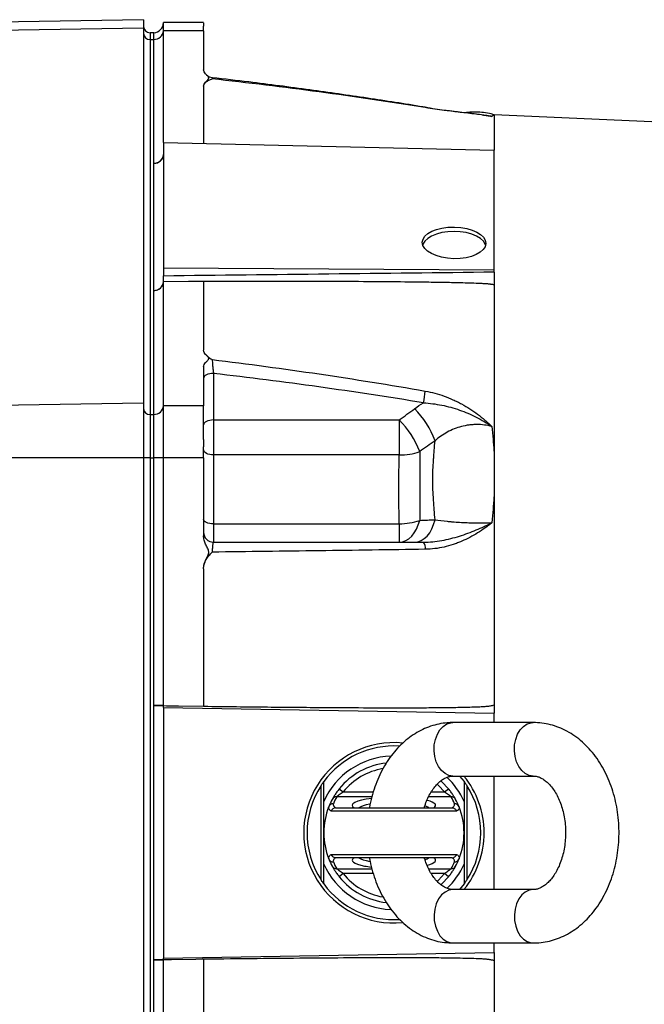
# Model space of a CAD drawing. Header units: millimetres. Extents: x 1593 to 4614, y 2491 to 3549.
# Tile 5 of 8: x 2199 to 2573, y 2951 to 3541. Entities that reach past the tile are written whole.
import ezdxf

# ---------------------------------------------------------------- set-up
doc = ezdxf.new("R2010")
doc.units = ezdxf.units.MM
doc.header["$LTSCALE"] = 2

msp = doc.modelspace()

# ---------------------------------------------------------------- linework, layer by layer
at = {"color": 7, "linetype": 'Continuous', "lineweight": 25}
for p, q in [((2273.48, 3540.82), (2177.48, 3539.14)), ((2273.48, 3540.82), (2273.48, 3535.76)), ((2309.49, 3539.04), (2285.48, 3539.04)), ((2285.48, 3534.21), (2285.48, 3539.04)), ((2273.48, 3535.76), (2177.48, 3534.3)), ((2273.48, 3535.76), (2273.48, 3311.17)), ((2279.48, 3533.04), (2277.48, 3533.04)), ((2279.69, 3533.04), (2279.48, 3533.04)), ((2279.48, 3533.04), (2279.48, 3529.02)), ((2309.48, 3534.21), (2285.48, 3534.21)), ((2285.48, 3467.33), (2285.48, 3534.21)), ((2309.48, 3534.21), (2309.48, 3510.88)), ((2277.48, 3529.02), (2277.48, 3304.43)), ((2277.48, 3529.02), (2279.48, 3529.02)), ((2279.48, 3529.02), (2279.48, 3304.43)), ((2279.69, 3529.02), (2279.48, 3529.02)), ((2279.69, 3454.8), (2279.69, 3529.02)), ((2309.48, 3500.99), (2309.48, 3466.76)), ((2478.8, 3483.45), (2479.14, 3483.39)), ((3688.23, 3429.83), (2483.48, 3483.87)), ((2483.48, 3483.87), (2483.48, 3462.61)), ((2285.48, 3467.33), (2483.48, 3462.61)), ((2285.48, 3467.33), (2285.48, 3392.24)), ((2483.48, 3390.98), (2483.48, 3462.61)), ((2279.69, 3378.66), (2279.69, 3454.8)), ((2285.48, 3392.24), (2483.48, 3390.98)), ((2285.48, 3392.24), (2285.48, 3387.32)), ((2483.48, 3389.6), (2483.48, 3390.98)), ((2285.48, 3309.62), (2285.48, 3383.85)), ((2309.48, 3384.03), (2309.48, 3342.85)), ((2483.48, 3382.31), (2483.48, 3129.99)), ((2279.69, 3304.44), (2279.69, 3378.66)), ((2309.48, 3332.96), (2309.48, 3309.62)), ((2315.48, 3328.96), (2315.48, 3301.1)), ((2273.48, 3311.17), (2177.48, 3309.72)), ((2273.48, 3311.17), (2273.48, 3278.45)), ((2309.48, 3309.62), (2285.48, 3309.62)), ((2285.48, 3278.45), (2285.48, 3309.62)), ((2277.48, 3304.43), (2277.48, 3278.45)), ((2277.48, 3304.43), (2279.48, 3304.43)), ((2279.69, 3304.44), (2279.48, 3304.43)), ((2279.48, 3304.43), (2279.48, 3278.45)), ((2279.69, 3278.45), (2279.69, 3304.44)), ((2315.48, 3301.1), (2426.69, 3301.1)), ((2315.48, 3301.1), (2315.48, 3280.12)), ((2426.69, 3301.1), (2426.69, 3280.12)), ((2315.48, 3280.12), (2315.48, 3238.91)), ((2426.69, 3280.12), (2315.48, 3280.12)), ((2273.48, 3278.45), (2177.48, 3278.45)), ((2273.48, 3278.45), (2273.48, 2829.27)), ((2277.48, 3278.45), (2273.48, 3278.45)), ((2277.48, 3278.45), (2277.48, 2829.27)), ((2277.48, 3278.45), (2279.48, 3278.45)), ((2279.48, 3278.45), (2279.48, 2829.27)), ((2279.69, 3278.45), (2279.48, 3278.45)), ((2279.69, 3130), (2279.69, 3278.45)), ((2285.48, 3278.45), (2279.69, 3278.45)), ((2309.48, 3278.45), (2285.48, 3278.45)), ((2285.48, 3130), (2285.48, 3278.45)), ((2309.48, 3278.45), (2309.48, 3231.78)), ((2315.48, 3238.91), (2315.48, 3227.89)), ((2315.48, 3238.91), (2426.69, 3238.91)), ((2426.69, 3238.91), (2426.69, 3227.89)), ((2309.48, 3212.01), (2309.48, 3129.63)), ((2285.48, 3129.99), (2279.69, 3129.99)), ((2279.69, 2977.72), (2279.69, 3129.99)), ((2285.48, 3128.94), (2483.48, 3125.49)), ((2285.48, 3128.94), (2285.48, 2978.77)), ((2483.48, 3119.86), (2483.48, 3125.49)), ((2506.92, 3119.86), (2458.83, 3119.86)), ((2458.83, 3087.86), (2506.92, 3087.86)), ((2462.82, 3087.86), (2465.48, 3084.52)), ((2483.48, 3019.86), (2483.48, 3087.86)), ((2379.82, 3025.61), (2379.82, 3082.11)), ((2390.78, 3080.21), (2393.11, 3078.33)), ((2453.84, 3078.33), (2456.18, 3080.21)), ((2467.14, 3082.11), (2467.14, 3025.61)), ((2381.48, 3053.86), (2381.48, 3072.62)), ((2465.48, 3072.62), (2465.48, 3053.86)), ((2461.02, 3066.78), (2385.93, 3066.78)), ((2388.72, 3068.86), (2458.23, 3068.86)), ((2381.48, 3035.1), (2381.48, 3053.86)), ((2465.48, 3053.86), (2465.48, 3035.1)), ((2385.93, 3040.94), (2461.02, 3040.94)), ((2458.23, 3038.86), (2388.72, 3038.86)), ((2393.11, 3029.39), (2390.78, 3027.5)), ((2456.18, 3027.5), (2453.84, 3029.39)), ((2506.92, 3019.86), (2458.83, 3019.86)), ((2465.48, 3023.2), (2462.82, 3019.86)), ((2458.83, 2987.86), (2506.92, 2987.86)), ((2483.48, 2982.23), (2483.48, 2987.86)), ((2285.48, 2978.77), (2483.48, 2982.23)), ((2309.48, 2978.09), (2309.48, 2895.71)), ((2285.48, 2977.72), (2279.69, 2977.72)), ((2279.69, 2829.27), (2279.69, 2977.72)), ((2285.48, 2829.27), (2285.48, 2977.72)), ((2483.48, 2977.72), (2483.48, 2725.4))]:
    msp.add_line(p, q, dxfattribs=at)
at = {"color": 8, "linetype": 'Continuous', "lineweight": 25}
for p, q in [((2277.48, 3533.04), (2277.48, 3529.02)), ((2279.69, 3529.02), (2279.69, 3533.04)), ((2393.11, 3078.33), (2411.13, 3078.33)), ((2445.84, 3078.33), (2453.84, 3078.33)), ((2410.23, 3075.39), (2389.19, 3075.39)), ((2457.76, 3075.39), (2444.22, 3075.39)), ((2389.19, 3032.33), (2410.28, 3032.33)), ((2444.19, 3032.33), (2457.76, 3032.33)), ((2411.11, 3029.39), (2393.11, 3029.39)), ((2453.84, 3029.39), (2445.82, 3029.39))]:
    msp.add_line(p, q, dxfattribs=at)
at = {"color": 8, "linetype": 'Continuous', "lineweight": 25, "flags": 128}
for points in [[(2442.15, 3488.31), (2442.19, 3488.29), (2442.25, 3488.14)], [(2458.83, 3087.86), (2456.4, 3088.23), (2454.08, 3089.34), (2451.99, 3091.12), (2450.21, 3093.5), (2448.84, 3096.36), (2447.93, 3099.58), (2447.54, 3102.99), (2447.67, 3106.45), (2448.32, 3109.78), (2449.47, 3112.84), (2451.05, 3115.47), (2453, 3117.57), (2455.22, 3119.02), (2457.61, 3119.76), (2458.83, 3119.86)], [(2506.92, 3087.86), (2504.48, 3088.23), (2502.16, 3089.34), (2500.07, 3091.12), (2498.29, 3093.5), (2496.92, 3096.36), (2496.01, 3099.58), (2495.62, 3102.99), (2495.75, 3106.45), (2496.41, 3109.78), (2497.55, 3112.84), (2499.13, 3115.47), (2501.08, 3117.57), (2503.3, 3119.02), (2505.69, 3119.76), (2506.92, 3119.86)], [(2453.84, 3078.33), (2450.21, 3082.26), (2449.4, 3083)], [(2449.41, 3024.73), (2450.21, 3025.46), (2453.84, 3029.39)], [(2458.83, 3019.86), (2456.4, 3019.48), (2454.08, 3018.38), (2451.99, 3016.6), (2450.21, 3014.22), (2448.84, 3011.35), (2447.93, 3008.14), (2447.54, 3004.72), (2447.67, 3001.27), (2448.32, 2997.94), (2449.47, 2994.88), (2451.05, 2992.24), (2453, 2990.15), (2455.22, 2988.7), (2457.61, 2987.95), (2458.83, 2987.86)], [(2506.92, 3019.86), (2504.48, 3019.48), (2502.16, 3018.38), (2500.07, 3016.6), (2498.29, 3014.22), (2496.92, 3011.35), (2496.01, 3008.14), (2495.62, 3004.72), (2495.75, 3001.27), (2496.41, 2997.94), (2497.55, 2994.88), (2499.13, 2992.24), (2501.08, 2990.15), (2503.3, 2988.7), (2505.69, 2987.95), (2506.92, 2987.86)]]:
    msp.add_lwpolyline(points, dxfattribs=at)
at = {"color": 7, "linetype": 'Continuous', "lineweight": 25, "flags": 128}
for points in [[(2478.33, 3405.69), (2478.11, 3406.37), (2477.03, 3408.15), (2475.27, 3409.8), (2472.91, 3411.24), (2470.03, 3412.42), (2466.75, 3413.29), (2463.18, 3413.84), (2459.48, 3414.02), (2455.77, 3413.84), (2452.21, 3413.29), (2448.92, 3412.42), (2446.04, 3411.24), (2443.68, 3409.8), (2441.92, 3408.15), (2440.84, 3406.37), (2440.7, 3405.98)], [(2309.48, 3384.03), (2307.66, 3384.02), (2300.42, 3383.96), (2285.48, 3383.85)], [(2315.48, 3328.96), (2314.31, 3328.9), (2313.18, 3328.73), (2312.14, 3328.45), (2311.23, 3328.08), (2310.49, 3327.63), (2309.93, 3327.11), (2309.59, 3326.54), (2309.48, 3325.96)], [(2315.48, 3301.1), (2314.31, 3301.05), (2313.18, 3300.87), (2312.14, 3300.6), (2311.23, 3300.22), (2310.49, 3299.77), (2309.93, 3299.25), (2309.59, 3298.69), (2309.48, 3298.1)], [(2315.48, 3280.12), (2314.31, 3280.18), (2313.18, 3280.37), (2312.14, 3280.67), (2311.23, 3281.08), (2310.49, 3281.58), (2309.93, 3282.15), (2309.59, 3282.77), (2309.48, 3283.41)], [(2315.48, 3238.91), (2314.31, 3238.96), (2313.18, 3239.12), (2312.14, 3239.36), (2311.23, 3239.7), (2310.49, 3240.11), (2309.93, 3240.57), (2309.59, 3241.08), (2309.48, 3241.61)], [(2426.69, 3227.89), (2428.66, 3228.12), (2430.59, 3228.81), (2432.42, 3229.94), (2434.13, 3231.48), (2435.66, 3233.4), (2436.98, 3235.66), (2438.07, 3238.2), (2438.89, 3240.96)], [(2435.85, 3227.89), (2437.84, 3228.13), (2439.79, 3228.84), (2441.64, 3230.01), (2443.35, 3231.6), (2444.88, 3233.58), (2446.2, 3235.9), (2447.27, 3238.5), (2448.07, 3241.33)], [(2285.48, 3130), (2287.29, 3129.97), (2294.55, 3129.86), (2309.48, 3129.63)], [(2451.6, 3085.06), (2452.26, 3084.44), (2456.18, 3080.21)], [(2385.93, 3066.78), (2385.48, 3067.11), (2385.1, 3067.44), (2384.8, 3067.77), (2384.57, 3068.1), (2384.43, 3068.44), (2384.37, 3068.77), (2384.38, 3069.11), (2384.48, 3069.44)], [(2387.26, 3071.28), (2387.17, 3070.97), (2387.16, 3070.66), (2387.21, 3070.36), (2387.34, 3070.05), (2387.53, 3069.75), (2387.8, 3069.45), (2388.13, 3069.15), (2388.54, 3068.85)], [(2458.41, 3068.85), (2458.82, 3069.15), (2459.15, 3069.45), (2459.42, 3069.75), (2459.61, 3070.05), (2459.74, 3070.36), (2459.79, 3070.66), (2459.78, 3070.97), (2459.69, 3071.28)], [(2462.48, 3069.44), (2462.57, 3069.11), (2462.59, 3068.77), (2462.52, 3068.44), (2462.38, 3068.1), (2462.16, 3067.77), (2461.86, 3067.44), (2461.48, 3067.11), (2461.02, 3066.78)], [(2384.48, 3038.27), (2384.38, 3038.61), (2384.37, 3038.95), (2384.43, 3039.28), (2384.57, 3039.62), (2384.8, 3039.95), (2385.1, 3040.28), (2385.48, 3040.61), (2385.93, 3040.94)], [(2388.54, 3038.86), (2388.13, 3038.57), (2387.8, 3038.27), (2387.53, 3037.97), (2387.34, 3037.66), (2387.21, 3037.36), (2387.16, 3037.05), (2387.17, 3036.75), (2387.26, 3036.44)], [(2459.69, 3036.44), (2459.78, 3036.75), (2459.79, 3037.05), (2459.74, 3037.36), (2459.61, 3037.66), (2459.42, 3037.97), (2459.15, 3038.27), (2458.82, 3038.57), (2458.41, 3038.86)], [(2461.02, 3040.94), (2461.48, 3040.61), (2461.86, 3040.28), (2462.16, 3039.95), (2462.38, 3039.62), (2462.52, 3039.28), (2462.59, 3038.95), (2462.57, 3038.61), (2462.48, 3038.27)], [(2456.18, 3027.5), (2452.26, 3023.28), (2451.62, 3022.68)], [(2309.48, 2978.09), (2308.56, 2978.07), (2304.89, 2978.02), (2290.22, 2977.79), (2285.48, 2977.72)]]:
    msp.add_lwpolyline(points, dxfattribs=at)
at = {"color": 7, "linetype": 'Continuous', "lineweight": 25}
for centre, radius, start, end in [((2279.48, 3539.04), 6, 272, 359.96508), ((2277.48, 3537.04), 4, 180, 270), ((2277.23, 3532.77), 3.76, 184.40195, 273.81126), ((2279.88, 3534.63), 5.61, 267.99481, 355.74168), ((2315.48, 3512.08), 6, 224.51811, 263.42081), ((2315.48, 3512.08), 6, 224.65827, 263.42081), ((2279.88, 3460.4), 5.61, 267.99135, 355.77988), ((2279.88, 3384.27), 5.61, 267.99135, 355.77988), ((2315.48, 3344.04), 6, 224.60587, 229.80914), ((2387.45, 3323.24), 55.01, 347.52671, 354.93092), ((2279.88, 3310.04), 5.61, 267.99481, 355.74168), ((2277.23, 3308.18), 3.76, 184.40195, 273.81126), ((2398.54, 3270.62), 52.72, 20.01793, 44.94807), ((2389.41, 3263.62), 52.87, 20.61767, 45.16036), ((2427.51, 3311.71), 31.6, 268.52267, 291.12586), ((2426.53, 3277.29), 38.38, 270.24559, 288.7996), ((2315.48, 3233.89), 6, 180, 270), ((2436.37, 3224.4), 5.93, 352.43585, 36.03603), ((2423.48, 3053.86), 54, 84.41091, 275.37891), ((2423.48, 3053.86), 52, 86.47146, 143.87107), ((2423.48, 3053.86), 46, 92.21507, 155.92939), ((2423.48, 3053.86), 42, 96.22501, 141.13342), ((2423.48, 3053.86), 46, 24.07061, 46.48942), ((2423.48, 3053.86), 54, 360, 39.0228), ((2423.48, 3053.86), 52, 147.0962, 212.9038), ((2423.48, 3053.86), 52, 327.0962, 32.9038), ((2423.48, 3053.86), 42, 151.54351, 158.2186), ((2389.11, 3072.47), 2.92, 88.50489, 151.25334), ((2423.48, 3056.8), 39, 151.54351, 158.2186), ((2423.48, 3056.8), 39, 21.7814, 28.45649), ((2457.84, 3072.47), 2.92, 28.74666, 91.49511), ((2423.48, 3053.86), 42, 21.7814, 28.45649), ((2423.48, 3053.86), 42, 158.2186, 201.7814), ((2387.2, 3068.34), 2.94, 88.76474, 157.88426), ((2459.76, 3068.34), 2.94, 22.11574, 91.23526), ((2423.48, 3053.86), 42, 338.2186, 21.7814), ((2423.48, 3053.86), 54, 320.9772, 0), ((2387.2, 3039.38), 2.94, 202.11574, 271.23526), ((2423.48, 3053.86), 42, 201.7814, 208.45649), ((2459.76, 3039.38), 2.94, 268.76474, 337.88426), ((2423.48, 3053.86), 42, 331.54351, 338.2186), ((2423.48, 3053.86), 46, 204.07061, 267.52322), ((2389.11, 3035.25), 2.92, 208.74666, 271.49511), ((2423.48, 3050.91), 39, 201.7814, 208.45649), ((2423.48, 3053.86), 46, 313.54203, 335.92939), ((2423.48, 3050.91), 39, 331.54351, 338.2186), ((2457.84, 3035.25), 2.92, 268.50489, 331.25334), ((2423.48, 3053.86), 42, 218.86658, 263.64087), ((2423.48, 3053.86), 52, 216.12893, 273.61306)]:
    msp.add_arc(centre, radius, start, end, dxfattribs=at)
at = {"color": 8, "linetype": 'Continuous', "lineweight": 25}
for start, end in [(99.69351, 141.13342), (218.86658, 260.09166)]:
    msp.add_arc((2423.48, 3053.86), 39, start, end, dxfattribs=at)
at = {"color": 7, "linetype": 'Continuous', "lineweight": 25}
msp.add_ellipse((2459.48, 3407.16), major_axis=(19, -0.38), ratio=0.499848, dxfattribs=at)
for centre, major_axis, ratio, start_param, end_param in [((6930.75, 3056.86), (24978.42, 218.05), 0.015115, 1.749663, 1.757725), ((2423.48, 3037.41), (25, 0), 0.194444, 3.9292, 4.135338)]:
    msp.add_ellipse(centre, major_axis=major_axis, ratio=ratio, start_param=start_param, end_param=end_param, dxfattribs=at)
at = {"color": 8, "linetype": 'Continuous', "lineweight": 25}
for centre, major_axis, ratio, start_param, end_param in [((2423.48, 3070.3), (25, 0), 0.194444, 2.12449, 3.443242), ((2423.48, 3070.3), (25, 0), 0.194444, 5.981536, 6.925076), ((2423.48, 3067.36), (22, 0), 0.22096, 2.286894, 2.827765), ((2423.48, 3067.36), (22, 0), 0.22096, 0.313827, 0.547057), ((2423.48, 3037.41), (25, 0), 0.194444, 2.839943, 3.9292), ((2423.48, 3040.36), (22, 0), 0.22096, 3.45542, 3.995233), ((2423.48, 3040.36), (22, 0), 0.22096, 5.731533, 5.969358), ((2423.48, 3037.41), (25, 0), 0.194444, 5.633602, 6.584835)]:
    msp.add_ellipse(centre, major_axis=major_axis, ratio=ratio, start_param=start_param, end_param=end_param, dxfattribs=at)
at = {"color": 7, "linetype": 'Continuous', "lineweight": 25}
for points, knots in [([(2309.48, 3538.95), (2309.48, 3538.98), (2309.48, 3539.17), (2309.48, 3538.66), (2309.48, 3538.22)], [0, 0, 0, 0, 0.13961, 1, 1, 1, 1]), ([(2309.48, 3538.22), (2309.48, 3538.16), (2309.48, 3538.05), (2309.48, 3537.86), (2309.48, 3537.66), (2309.48, 3537.44), (2309.48, 3537.2), (2309.48, 3537.03), (2309.48, 3536.95)], [0, 0, 0, 0, 0.166794, 0.333435, 0.5, 0.666565, 0.833206, 1, 1, 1, 1]), ([(2309.48, 3534.21), (2309.48, 3534.35), (2309.48, 3534.62), (2309.48, 3535), (2309.48, 3535.37), (2309.48, 3535.72), (2309.48, 3536.05), (2309.48, 3536.37), (2309.48, 3536.67), (2309.48, 3536.86), (2309.48, 3536.95)], [0, 0, 0, 0, 0.125008, 0.249885, 0.374695, 0.499504, 0.624374, 0.749371, 0.874559, 1, 1, 1, 1]), ([(2309.48, 3500.99), (2309.48, 3501.43), (2309.61, 3501.86), (2310.05, 3502.69), (2310.36, 3503.1), (2311.07, 3503.89), (2311.48, 3504.28), (2312.03, 3504.86), (2312.21, 3505.06), (2312.41, 3505.37), (2312.46, 3505.48), (2312.54, 3505.69), (2312.57, 3505.8), (2312.57, 3506.02), (2312.55, 3506.13), (2312.48, 3506.35), (2312.43, 3506.46), (2312.24, 3506.77), (2312.07, 3506.97), (2311.51, 3507.57), (2311.1, 3507.96), (2310.38, 3508.75), (2310.06, 3509.16), (2309.61, 3510), (2309.48, 3510.44), (2309.48, 3510.88)], [0, 0, 0, 0, 0.125, 0.125, 0.25, 0.25, 0.375, 0.375, 0.4375, 0.4375, 0.46875, 0.46875, 0.5, 0.5, 0.53125, 0.53125, 0.5625, 0.5625, 0.625, 0.625, 0.75, 0.75, 0.875, 0.875, 1, 1, 1, 1]), ([(2309.48, 3500.99), (2309.48, 3501.48), (2309.63, 3501.94), (2310.2, 3502.8), (2310.6, 3503.2), (2311.56, 3503.91), (2312.13, 3504.24), (2313.04, 3504.69), (2313.36, 3504.83), (2314.01, 3505.1), (2314.34, 3505.23), (2314.67, 3505.36)], [0, 0, 0, 0, 0.25, 0.25, 0.5, 0.5, 0.75, 0.75, 0.875, 0.875, 1, 1, 1, 1]), ([(2442.25, 3488.14), (2421.11, 3491.59), (2399.89, 3494.7), (2357.35, 3500.39), (2336.03, 3502.98), (2314.67, 3505.36)], [0, 0, 0, 0, 0.5, 0.5, 1, 1, 1, 1]), ([(2442.16, 3488.33), (2441.72, 3488.4), (2430.23, 3490.36), (2407.23, 3493.93), (2372.49, 3498.92), (2341.54, 3502.98), (2322.06, 3505.23), (2314.78, 3506.07)], [0, 0, 0, 0, 0.010316, 0.272275, 0.543167, 0.829185, 1, 1, 1, 1]), ([(2478.8, 3483.44), (2476.9, 3483.7), (2473.13, 3484.22), (2467.08, 3484.92), (2461.16, 3485.61), (2455.32, 3486.32), (2449.64, 3487.09), (2445.18, 3487.74), (2442.71, 3488.18), (2442.14, 3488.28)], [0, 0, 0, 0, 0.180583, 0.358588, 0.527315, 0.669897, 0.818841, 0.958731, 1, 1, 1, 1]), ([(2482.14, 3482.9), (2481.97, 3482.92), (2481.8, 3482.95), (2481.46, 3483), (2480.95, 3483.08), (2479.75, 3483.27), (2478.7, 3483.42), (2476.57, 3483.72), (2475.11, 3483.91), (2470.6, 3484.48), (2467.43, 3484.85), (2463.23, 3485.35), (2462.37, 3485.45), (2460.64, 3485.65), (2459.76, 3485.75), (2457.1, 3486.07), (2455.3, 3486.29), (2449.84, 3487), (2446.1, 3487.51), (2442.25, 3488.14)], [0, 0, 0, 0, 0.015625, 0.015625, 0.03125, 0.0625, 0.125, 0.125, 0.25, 0.25, 0.5, 0.5, 0.5625, 0.5625, 0.625, 0.625, 0.75, 0.75, 1, 1, 1, 1]), ([(2483.54, 3483.78), (2482.95, 3483.98), (2480.89, 3484.65), (2477.19, 3485.27), (2472.52, 3485.59), (2468.83, 3485.5), (2466.75, 3485.12), (2466.22, 3485.02)], [0, 0, 0, 0, 0.106195, 0.370949, 0.638464, 0.907802, 1, 1, 1, 1]), ([(2483.48, 3483.59), (2483.37, 3483.57), (2483.25, 3483.54), (2483.03, 3483.46), (2482.69, 3483.32), (2482.36, 3483.09), (2482.14, 3482.9)], [0, 0, 0, 0, 0.25, 0.25, 0.5, 1, 1, 1, 1]), ([(2279.69, 3454.8), (2280.45, 3454.82), (2281.22, 3454.97), (2282.62, 3455.51), (2283.26, 3455.9), (2284.33, 3456.86), (2284.75, 3457.43), (2285.33, 3458.66), (2285.48, 3459.32), (2285.48, 3459.99)], [0, 0, 0, 0, 0.25, 0.25, 0.5, 0.5, 0.75, 0.75, 1, 1, 1, 1]), ([(2285.48, 3383.86), (2285.48, 3384.46), (2285.48, 3385.05), (2285.48, 3385.93), (2285.48, 3386.22), (2285.48, 3386.78), (2285.48, 3387.05), (2285.48, 3387.32)], [0, 0, 0, 0, 0.5, 0.5, 0.75, 0.75, 1, 1, 1, 1]), ([(2483.48, 3389.6), (2483.48, 3389.02), (2483.48, 3388.41), (2483.48, 3387.1), (2483.48, 3386.44), (2483.48, 3385.13), (2483.48, 3384.5), (2483.48, 3383.31), (2483.48, 3382.78), (2483.48, 3382.31)], [0, 0, 0, 0, 0.25, 0.25, 0.5, 0.5, 0.75, 0.75, 1, 1, 1, 1]), ([(2279.69, 3378.66), (2280.45, 3378.68), (2281.22, 3378.84), (2282.62, 3379.38), (2283.26, 3379.76), (2284.32, 3380.72), (2284.75, 3381.29), (2285.33, 3382.52), (2285.48, 3383.19), (2285.48, 3383.85)], [0, 0, 0, 0, 0.25, 0.25, 0.5, 0.5, 0.75, 0.75, 1, 1, 1, 1]), ([(2483.48, 3382.02), (2483.23, 3382.06), (2482.73, 3382.15), (2481.97, 3382.27), (2481.21, 3382.37), (2480.45, 3382.47), (2479.68, 3382.54), (2478.9, 3382.61), (2477.98, 3382.67), (2476.89, 3382.72), (2475.59, 3382.79), (2474.16, 3382.85), (2471.51, 3382.95), (2467.35, 3383.08), (2460.38, 3383.26), (2451.15, 3383.44), (2437.22, 3383.65), (2418.78, 3383.83), (2395.68, 3383.97), (2369.59, 3384.05), (2340.6, 3384.08), (2320.21, 3384.05), (2309.48, 3384.03)], [0, 0, 0, 0, 0.004434, 0.008873, 0.013319, 0.017777, 0.022249, 0.026738, 0.031249, 0.038085, 0.045596, 0.05378, 0.06264, 0.091416, 0.12537, 0.18279, 0.250634, 0.365318, 0.5006, 0.648567, 0.815033, 1, 1, 1, 1]), ([(2309.48, 3332.96), (2309.48, 3333.39), (2309.61, 3333.82), (2310.05, 3334.66), (2310.36, 3335.07), (2311.07, 3335.86), (2311.48, 3336.24), (2312.03, 3336.83), (2312.21, 3337.03), (2312.41, 3337.34), (2312.46, 3337.44), (2312.54, 3337.66), (2312.57, 3337.77), (2312.57, 3337.99), (2312.55, 3338.1), (2312.48, 3338.31), (2312.43, 3338.42), (2312.24, 3338.74), (2312.07, 3338.94), (2311.51, 3339.53), (2311.1, 3339.92), (2310.38, 3340.72), (2310.06, 3341.12), (2309.61, 3341.96), (2309.48, 3342.4), (2309.48, 3342.85)], [0, 0, 0, 0, 0.125, 0.125, 0.25, 0.25, 0.375, 0.375, 0.4375, 0.4375, 0.46875, 0.46875, 0.5, 0.5, 0.53125, 0.53125, 0.5625, 0.5625, 0.625, 0.625, 0.75, 0.75, 0.875, 0.875, 1, 1, 1, 1]), ([(2311.64, 3339.51), (2311.74, 3339.39), (2312.46, 3338.59), (2313.71, 3337.88), (2314.67, 3337.27), (2314.67, 3337.27)], [0, 0, 0, 0, 0.145492, 0.995488, 1, 1, 1, 1]), ([(2314.67, 3337.27), (2314.67, 3336.86), (2314.7, 3336.31), (2314.76, 3335.35), (2314.79, 3335.01), (2314.84, 3334.29), (2314.88, 3333.91), (2314.95, 3333.15), (2314.99, 3332.75), (2315.08, 3331.96), (2315.13, 3331.57), (2315.22, 3330.79), (2315.27, 3330.4), (2315.37, 3329.66), (2315.42, 3329.3), (2315.48, 3328.96)], [0, 0, 0, 0, 0.25, 0.25, 0.375, 0.375, 0.5, 0.5, 0.625, 0.625, 0.75, 0.75, 0.875, 0.875, 1, 1, 1, 1]), ([(2314.67, 3337.27), (2336.03, 3334.64), (2357.35, 3331.79), (2399.89, 3325.53), (2421.11, 3322.13), (2442.25, 3318.38)], [0, 0, 0, 0, 0.5, 0.5, 1, 1, 1, 1]), ([(2441.17, 3311.36), (2420.32, 3314.82), (2399.42, 3317.98), (2357.51, 3323.81), (2336.51, 3326.49), (2315.48, 3328.96)], [0, 0, 0, 0, 0.5, 0.5, 1, 1, 1, 1]), ([(2442.25, 3318.38), (2446.1, 3317.7), (2449.83, 3316.69), (2455.28, 3314.75), (2457.08, 3314.03), (2459.73, 3312.84), (2460.61, 3312.42), (2462.34, 3311.57), (2463.19, 3311.13), (2467.39, 3308.84), (2470.56, 3306.79), (2475.08, 3303.41), (2476.54, 3302.23), (2478.69, 3300.38), (2479.39, 3299.76), (2480.44, 3298.8), (2480.78, 3298.48), (2481.46, 3297.84), (2481.81, 3297.51), (2482.14, 3297.18)], [0, 0, 0, 0, 0.25, 0.25, 0.375, 0.375, 0.4375, 0.4375, 0.5, 0.5, 0.75, 0.75, 0.875, 0.875, 0.9375, 0.9375, 0.96875, 0.96875, 1, 1, 1, 1]), ([(2309.48, 3289.42), (2309.48, 3289.69), (2309.48, 3290.21), (2309.48, 3290.99), (2309.48, 3291.76), (2309.48, 3292.53), (2309.48, 3293.29), (2309.48, 3294.03), (2309.48, 3294.78), (2309.48, 3296.24), (2309.48, 3298.38), (2309.48, 3301.05), (2309.48, 3303.55), (2309.48, 3305.45), (2309.48, 3306.85), (2309.48, 3307.84), (2309.48, 3308.77), (2309.48, 3309.34), (2309.48, 3309.62)], [0, 0, 0, 0, 0.0312784, 0.0624965, 0.0936707, 0.1248173, 0.1559527, 0.1870933, 0.2182556, 0.2494558, 0.3739273, 0.4990018, 0.6242837, 0.7492506, 0.8120938, 0.874744, 0.9373347, 1, 1, 1, 1]), ([(2441.17, 3311.36), (2444.88, 3311.16), (2448.53, 3310.68), (2453.93, 3309.59), (2455.72, 3309.16), (2459.27, 3308.19), (2461.02, 3307.64), (2466.17, 3305.85), (2469.51, 3304.43), (2474.36, 3301.97), (2475.95, 3301.09), (2478.31, 3299.69), (2479.09, 3299.21), (2480.24, 3298.46), (2480.62, 3298.21), (2481.39, 3297.7), (2481.77, 3297.44), (2482.14, 3297.18)], [0, 0, 0, 0, 0.25, 0.25, 0.375, 0.375, 0.5, 0.5, 0.75, 0.75, 0.875, 0.875, 0.9375, 0.9375, 0.96875, 0.96875, 1, 1, 1, 1]), ([(2482.14, 3297.18), (2479.15, 3297.97), (2476.11, 3298.36), (2472.24, 3298.35), (2471.46, 3298.32), (2469.93, 3298.22), (2469.16, 3298.15), (2466.89, 3297.85), (2465.4, 3297.55), (2462.45, 3296.79), (2461, 3296.31), (2458.15, 3295.18), (2456.77, 3294.53), (2452.79, 3292.37), (2450.34, 3290.65), (2448.07, 3288.67)], [0, 0, 0, 0, 0.25, 0.25, 0.3125, 0.3125, 0.375, 0.375, 0.5, 0.5, 0.625, 0.625, 0.75, 0.75, 1, 1, 1, 1]), ([(2482.14, 3297.18), (2482.36, 3294.67), (2482.58, 3292.13), (2482.92, 3288.29), (2483.03, 3287.01), (2483.25, 3284.43), (2483.37, 3283.13), (2483.48, 3281.83)], [0, 0, 0, 0, 0.5, 0.5, 0.75, 0.75, 1, 1, 1, 1]), ([(2309.48, 3289.42), (2309.48, 3289.18), (2309.48, 3288.69), (2309.48, 3287.95), (2309.48, 3287.2), (2309.48, 3286.45), (2309.48, 3285.7), (2309.48, 3285.2), (2309.48, 3284.94)], [0, 0, 0, 0, 0.166794, 0.333435, 0.5, 0.666565, 0.833206, 1, 1, 1, 1]), ([(2309.48, 3278.45), (2309.48, 3278.72), (2309.48, 3279.26), (2309.48, 3280.08), (2309.48, 3280.89), (2309.48, 3281.71), (2309.48, 3282.52), (2309.48, 3283.33), (2309.48, 3284.14), (2309.48, 3284.67), (2309.48, 3284.94)], [0, 0, 0, 0, 0.125008, 0.249885, 0.374695, 0.499504, 0.624374, 0.749371, 0.874559, 1, 1, 1, 1]), ([(2448.07, 3241.33), (2447.93, 3243.36), (2447.7, 3246.37), (2447.48, 3249.37), (2447.33, 3251.36), (2447.25, 3252.35), (2446.9, 3257.32), (2446.73, 3261.28), (2446.73, 3269.19), (2446.9, 3273.13), (2447.25, 3278.01), (2447.33, 3278.99), (2447.48, 3280.94), (2447.55, 3281.91), (2447.78, 3284.82), (2447.93, 3286.75), (2448.07, 3288.67)], [0, 0, 0, 0, 0.125, 0.1875, 0.1875, 0.25, 0.25, 0.5, 0.5, 0.75, 0.75, 0.8125, 0.8125, 0.875, 0.875, 1, 1, 1, 1]), ([(2426.69, 3238.91), (2426.62, 3242.46), (2426.55, 3245.98), (2426.42, 3252.96), (2426.38, 3256.42), (2426.38, 3263.3), (2426.42, 3266.7), (2426.55, 3273.46), (2426.62, 3276.8), (2426.69, 3280.12)], [0, 0, 0, 0, 0.25, 0.25, 0.5, 0.5, 0.75, 0.75, 1, 1, 1, 1]), ([(2438.89, 3282.23), (2438.91, 3280.59), (2438.92, 3278.94), (2438.94, 3275.62), (2438.95, 3273.96), (2438.98, 3268.94), (2438.99, 3265.54), (2438.99, 3258.65), (2438.98, 3255.16), (2438.95, 3249.87), (2438.94, 3248.09), (2438.92, 3244.54), (2438.91, 3242.75), (2438.89, 3240.96)], [0, 0, 0, 0, 0.125, 0.125, 0.25, 0.25, 0.5, 0.5, 0.75, 0.75, 0.875, 0.875, 1, 1, 1, 1]), ([(2483.48, 3255.62), (2483.37, 3254.3), (2483.25, 3252.97), (2483.03, 3250.32), (2482.69, 3246.32), (2482.36, 3242.28), (2482.14, 3239.57)], [0, 0, 0, 0, 0.25, 0.25, 0.5, 1, 1, 1, 1]), ([(2441.17, 3227.89), (2444.88, 3227.89), (2448.53, 3228.27), (2453.93, 3229.23), (2455.72, 3229.62), (2459.27, 3230.51), (2461.02, 3231), (2466.17, 3232.62), (2469.51, 3233.87), (2474.36, 3235.9), (2475.95, 3236.6), (2478.31, 3237.69), (2479.09, 3238.06), (2480.24, 3238.62), (2480.62, 3238.81), (2481.39, 3239.19), (2481.77, 3239.38), (2482.14, 3239.57)], [0, 0, 0, 0, 0.25, 0.25, 0.375, 0.375, 0.5, 0.5, 0.75, 0.75, 0.875, 0.875, 0.9375, 0.9375, 0.96875, 0.96875, 1, 1, 1, 1]), ([(2482.14, 3239.57), (2481.97, 3239.44), (2481.8, 3239.3), (2481.46, 3239.03), (2480.95, 3238.62), (2479.75, 3237.68), (2478.7, 3236.9), (2476.57, 3235.37), (2475.11, 3234.39), (2470.6, 3231.58), (2467.43, 3229.9), (2463.23, 3228.1), (2462.37, 3227.75), (2460.64, 3227.1), (2459.76, 3226.79), (2457.1, 3225.92), (2455.3, 3225.41), (2449.84, 3224.17), (2446.1, 3223.68), (2442.25, 3223.62)], [0, 0, 0, 0, 0.015625, 0.015625, 0.03125, 0.0625, 0.125, 0.125, 0.25, 0.25, 0.5, 0.5, 0.5625, 0.5625, 0.625, 0.625, 0.75, 0.75, 1, 1, 1, 1]), ([(2448.07, 3241.33), (2450.34, 3240.97), (2452.79, 3240.66), (2456.1, 3240.33), (2456.78, 3240.27), (2458.16, 3240.14), (2458.86, 3240.09), (2461, 3239.93), (2462.45, 3239.83), (2465.4, 3239.68), (2466.89, 3239.62), (2469.16, 3239.54), (2469.93, 3239.52), (2471.47, 3239.49), (2472.25, 3239.48), (2476.11, 3239.44), (2479.15, 3239.47), (2482.14, 3239.57)], [0, 0, 0, 0, 0.25, 0.25, 0.3125, 0.3125, 0.375, 0.375, 0.5, 0.5, 0.625, 0.625, 0.6875, 0.6875, 0.75, 0.75, 1, 1, 1, 1]), ([(2309.48, 3212.01), (2309.48, 3212.88), (2309.61, 3213.73), (2310.05, 3215.41), (2310.36, 3216.22), (2311.07, 3217.8), (2311.48, 3218.57), (2312.03, 3219.75), (2312.21, 3220.14), (2312.41, 3220.76), (2312.46, 3220.97), (2312.54, 3221.41), (2312.57, 3221.63), (2312.57, 3222.07), (2312.55, 3222.28), (2312.48, 3222.72), (2312.43, 3222.93), (2312.24, 3223.57), (2312.07, 3223.97), (2311.51, 3225.16), (2311.1, 3225.93), (2310.38, 3227.52), (2310.06, 3228.34), (2309.61, 3230.02), (2309.48, 3230.9), (2309.48, 3231.78)], [0, 0, 0, 0, 0.125, 0.125, 0.25, 0.25, 0.375, 0.375, 0.4375, 0.4375, 0.46875, 0.46875, 0.5, 0.5, 0.53125, 0.53125, 0.5625, 0.5625, 0.625, 0.625, 0.75, 0.75, 0.875, 0.875, 1, 1, 1, 1]), ([(2315.48, 3227.89), (2315.42, 3227.89), (2315.37, 3227.86), (2315.27, 3227.71), (2315.22, 3227.6), (2315.13, 3227.31), (2315.08, 3227.13), (2314.99, 3226.71), (2314.95, 3226.47), (2314.88, 3225.92), (2314.84, 3225.63), (2314.79, 3224.98), (2314.76, 3224.63), (2314.7, 3223.55), (2314.67, 3222.76), (2314.67, 3221.95)], [0, 0, 0, 0, 0.125, 0.125, 0.25, 0.25, 0.375, 0.375, 0.5, 0.5, 0.625, 0.625, 0.75, 0.75, 1, 1, 1, 1]), ([(2315.48, 3227.89), (2336.51, 3227.89), (2357.51, 3227.89), (2399.42, 3227.89), (2420.32, 3227.89), (2441.17, 3227.89)], [0, 0, 0, 0, 0.5, 0.5, 1, 1, 1, 1]), ([(2309.48, 3212.01), (2309.48, 3212.98), (2309.63, 3213.92), (2310.2, 3215.78), (2310.6, 3216.65), (2311.56, 3218.3), (2312.13, 3219.09), (2313.04, 3220.2), (2313.36, 3220.56), (2314.01, 3221.26), (2314.34, 3221.61), (2314.67, 3221.95)], [0, 0, 0, 0, 0.25, 0.25, 0.5, 0.5, 0.75, 0.75, 0.875, 0.875, 1, 1, 1, 1]), ([(2442.25, 3223.62), (2421.11, 3223.32), (2399.89, 3223.02), (2357.35, 3222.46), (2336.03, 3222.2), (2314.67, 3221.95)], [0, 0, 0, 0, 0.5, 0.5, 1, 1, 1, 1]), ([(2279.69, 3130), (2280.45, 3130), (2281.22, 3130), (2282.62, 3130), (2283.26, 3130), (2284.33, 3130), (2284.75, 3130), (2285.33, 3130), (2285.48, 3130), (2285.48, 3130)], [0, 0, 0, 0, 0.25, 0.25, 0.5, 0.5, 0.75, 0.75, 1, 1, 1, 1]), ([(2285.48, 3128.94), (2285.48, 3128.94), (2285.48, 3129.03), (2285.48, 3129.39), (2285.48, 3129.65), (2285.48, 3129.99)], [0, 0, 0, 0, 0.5, 0.5, 1, 1, 1, 1]), ([(2309.48, 3129.63), (2316.05, 3129.56), (2328.8, 3129.41), (2347.35, 3129.21), (2364.74, 3129.05), (2380.97, 3128.92), (2399.25, 3128.81), (2418.78, 3128.73), (2437.22, 3128.75), (2451.15, 3128.84), (2460.39, 3128.96), (2467.36, 3129.11), (2471.98, 3129.25), (2475.47, 3129.4), (2477.65, 3129.52), (2479.21, 3129.64), (2480.29, 3129.78), (2481.37, 3129.95), (2482.43, 3130.16), (2483.13, 3130.33), (2483.48, 3130.42)], [0, 0, 0, 0, 0.113205, 0.219749, 0.319633, 0.412856, 0.499419, 0.634702, 0.749387, 0.817224, 0.87464, 0.908589, 0.937362, 0.954406, 0.968752, 0.975062, 0.981332, 0.987573, 0.993792, 1, 1, 1, 1]), ([(2483.48, 3129.99), (2483.48, 3129.35), (2483.48, 3128.75), (2483.48, 3127.64), (2483.48, 3127.15), (2483.48, 3126.54), (2483.48, 3126.36), (2483.48, 3126.05), (2483.48, 3125.92), (2483.48, 3125.7), (2483.48, 3125.62), (2483.48, 3125.51), (2483.48, 3125.49), (2483.48, 3125.49)], [0, 0, 0, 0, 0.25, 0.25, 0.5, 0.5, 0.625, 0.625, 0.75, 0.75, 0.875, 0.875, 1, 1, 1, 1]), ([(2458.83, 3119.86), (2457.69, 3119.83), (2454.86, 3119.76), (2450.36, 3119.08), (2445.43, 3117.73), (2440.64, 3115.79), (2436.04, 3113.26), (2431.65, 3110.17), (2427.52, 3106.54), (2423.68, 3102.39), (2420.17, 3097.76), (2417.03, 3092.69), (2414.3, 3087.22), (2411.98, 3081.43), (2410.17, 3075.35), (2409.12, 3071.13), (2408.81, 3068.93), (2408.8, 3068.86)], [0, 0, 0, 0, 0.0469219, 0.1165506, 0.186169, 0.2561167, 0.3267017, 0.3981571, 0.4706138, 0.5440854, 0.618473, 0.6935964, 0.7692416, 0.8452075, 0.9213349, 0.9975053, 1, 1, 1, 1]), ([(2506.92, 2987.86), (2508.06, 2987.89), (2510.89, 2987.96), (2515.39, 2988.64), (2520.32, 2989.98), (2525.11, 2991.93), (2529.71, 2994.46), (2534.09, 2997.54), (2538.22, 3001.17), (2542.06, 3005.32), (2545.57, 3009.96), (2548.71, 3015.03), (2551.45, 3020.5), (2553.76, 3026.29), (2555.61, 3032.36), (2557, 3038.63), (2557.9, 3045.04), (2558.32, 3051.54), (2558.25, 3058.06), (2557.69, 3064.55), (2556.64, 3070.96), (2555.11, 3077.21), (2553.09, 3083.26), (2550.61, 3089.04), (2547.67, 3094.49), (2544.3, 3099.56), (2540.52, 3104.18), (2536.37, 3108.28), (2531.91, 3111.82), (2527.18, 3114.74), (2522.26, 3117.03), (2517.21, 3118.66), (2512.08, 3119.67), (2508.63, 3119.8), (2506.92, 3119.86)], [0, 0, 0, 0, 0.019933, 0.0495121, 0.0790867, 0.1088014, 0.1387867, 0.1691418, 0.1999222, 0.2311338, 0.2627345, 0.2946478, 0.3267828, 0.359054, 0.3913938, 0.4237518, 0.4561144, 0.4884834, 0.5208709, 0.553294, 0.5857667, 0.6183068, 0.6509257, 0.683623, 0.7163756, 0.74912, 0.7817689, 0.8142089, 0.8463166, 0.8779856, 0.9091533, 0.939816, 0.9700291, 1, 1, 1, 1]), ([(2379.82, 3082.11), (2380, 3082.39), (2380.19, 3082.67), (2380.55, 3083.2), (2380.72, 3083.45), (2380.96, 3083.8), (2381.04, 3083.91), (2381.18, 3084.11), (2381.25, 3084.2), (2381.41, 3084.43), (2381.48, 3084.52), (2381.48, 3084.52)], [0, 0, 0, 0, 0.25, 0.25, 0.5, 0.5, 0.625, 0.625, 0.75, 0.75, 1, 1, 1, 1]), ([(2381.48, 3072.62), (2381.48, 3074.69), (2381.48, 3076.71), (2381.48, 3080.67), (2381.48, 3082.61), (2381.48, 3084.52)], [0, 0, 0, 0, 0.5, 0.5, 1, 1, 1, 1]), ([(2441.68, 3068.86), (2441.88, 3069.56), (2442.48, 3071.62), (2443.79, 3074.69), (2445.54, 3078.02), (2447.48, 3080.87), (2449.5, 3083.22), (2451.56, 3085.07), (2453.57, 3086.42), (2455.52, 3087.32), (2457.25, 3087.78), (2458.33, 3087.84), (2458.83, 3087.86)], [0, 0, 0, 0, 0.052915, 0.156105, 0.258755, 0.361074, 0.463454, 0.56659, 0.671845, 0.781538, 0.899646, 1, 1, 1, 1]), ([(2465.48, 3084.52), (2465.48, 3084.52), (2465.49, 3084.5), (2465.55, 3084.41), (2465.6, 3084.35), (2465.76, 3084.13), (2465.91, 3083.92), (2466.23, 3083.46), (2466.41, 3083.21), (2466.76, 3082.67), (2466.95, 3082.39), (2467.14, 3082.11)], [0, 0, 0, 0, 0.125, 0.125, 0.25, 0.25, 0.5, 0.5, 0.75, 0.75, 1, 1, 1, 1]), ([(2506.92, 3087.86), (2507.17, 3087.85), (2508.06, 3087.83), (2509.56, 3087.54), (2511.53, 3086.76), (2513.58, 3085.53), (2515.7, 3083.77), (2517.84, 3081.43), (2519.84, 3078.61), (2521.66, 3075.34), (2523.24, 3071.66), (2524.53, 3067.64), (2525.5, 3063.35), (2526.11, 3058.86), (2526.33, 3054.27), (2526.17, 3049.67), (2525.63, 3045.15), (2524.73, 3040.81), (2523.49, 3036.74), (2521.96, 3033.01), (2520.2, 3029.7), (2518.27, 3026.85), (2516.24, 3024.49), (2514.19, 3022.65), (2512.18, 3021.3), (2510.23, 3020.4), (2508.5, 3019.93), (2507.41, 3019.88), (2506.92, 3019.86)], [0, 0, 0, 0, 0.018652, 0.066585, 0.10846, 0.147267, 0.188496, 0.227844, 0.266342, 0.304556, 0.342743, 0.381007, 0.419405, 0.457931, 0.496544, 0.535186, 0.57378, 0.612247, 0.650534, 0.68861, 0.726487, 0.764242, 0.802019, 0.840076, 0.878914, 0.919389, 0.96297, 1, 1, 1, 1]), ([(2390.78, 3080.21), (2390.26, 3079.58), (2389.77, 3078.93), (2388.85, 3077.65), (2388.42, 3077), (2387.86, 3076.11), (2387.68, 3075.83), (2387.35, 3075.29), (2387.21, 3075.04), (2386.95, 3074.6), (2386.84, 3074.4), (2386.66, 3074.08), (2386.6, 3073.95), (2386.55, 3073.87)], [0, 0, 0, 0, 0.25, 0.25, 0.5, 0.5, 0.625, 0.625, 0.75, 0.75, 0.875, 0.875, 1, 1, 1, 1]), ([(2389.19, 3075.39), (2389.24, 3075.43), (2389.32, 3075.5), (2389.52, 3075.69), (2389.64, 3075.8), (2390.06, 3076.15), (2390.39, 3076.43), (2391.11, 3076.98), (2391.5, 3077.26), (2392.29, 3077.81), (2392.7, 3078.07), (2393.11, 3078.33)], [0, 0, 0, 0, 0.125, 0.125, 0.25, 0.25, 0.5, 0.5, 0.75, 0.75, 1, 1, 1, 1]), ([(2453.84, 3078.33), (2454.26, 3078.07), (2454.66, 3077.81), (2455.45, 3077.26), (2455.84, 3076.98), (2456.55, 3076.43), (2456.89, 3076.15), (2457.31, 3075.8), (2457.43, 3075.69), (2457.64, 3075.5), (2457.71, 3075.43), (2457.76, 3075.39)], [0, 0, 0, 0, 0.25, 0.25, 0.5, 0.5, 0.75, 0.75, 0.875, 0.875, 1, 1, 1, 1]), ([(2460.4, 3073.87), (2460.36, 3073.96), (2460.29, 3074.08), (2460.11, 3074.4), (2460, 3074.6), (2459.74, 3075.05), (2459.6, 3075.29), (2459.27, 3075.83), (2459.09, 3076.12), (2458.71, 3076.72), (2458.51, 3077.02), (2458.09, 3077.65), (2457.86, 3077.98), (2457.18, 3078.94), (2456.69, 3079.58), (2456.18, 3080.21)], [0, 0, 0, 0, 0.125, 0.125, 0.25, 0.25, 0.375, 0.375, 0.5, 0.5, 0.625, 0.625, 0.75, 0.75, 1, 1, 1, 1]), ([(2388.54, 3068.85), (2388.25, 3068.84), (2387.97, 3068.77), (2387.43, 3068.56), (2387.18, 3068.41), (2386.71, 3068.05), (2386.51, 3067.83), (2386.17, 3067.34), (2386.03, 3067.06), (2385.93, 3066.78)], [0, 0, 0, 0, 0.25, 0.25, 0.5, 0.5, 0.75, 0.75, 1, 1, 1, 1]), ([(2458.41, 3068.85), (2458.7, 3068.84), (2458.98, 3068.77), (2459.52, 3068.56), (2459.78, 3068.41), (2460.24, 3068.05), (2460.45, 3067.83), (2460.79, 3067.34), (2460.93, 3067.06), (2461.02, 3066.78)], [0, 0, 0, 0, 0.25, 0.25, 0.5, 0.5, 0.75, 0.75, 1, 1, 1, 1]), ([(2388.54, 3038.86), (2388.25, 3038.88), (2387.97, 3038.94), (2387.43, 3039.16), (2387.18, 3039.3), (2386.71, 3039.67), (2386.51, 3039.89), (2386.17, 3040.38), (2386.03, 3040.65), (2385.93, 3040.94)], [0, 0, 0, 0, 0.25, 0.25, 0.5, 0.5, 0.75, 0.75, 1, 1, 1, 1]), ([(2408.85, 3038.86), (2408.96, 3038.17), (2409.4, 3035.34), (2410.66, 3030.51), (2412.65, 3024.46), (2415.14, 3018.68), (2418.07, 3013.22), (2421.45, 3008.16), (2425.23, 3003.54), (2429.38, 2999.44), (2433.84, 2995.9), (2438.57, 2992.97), (2443.49, 2990.68), (2448.54, 2989.06), (2453.67, 2988.05), (2457.12, 2987.92), (2458.83, 2987.86)], [0, 0, 0, 0, 0.024717, 0.10133, 0.178129, 0.255113, 0.332227, 0.409321, 0.486191, 0.562568, 0.638163, 0.712726, 0.786108, 0.858301, 0.929436, 1, 1, 1, 1]), ([(2458.83, 3019.86), (2458.58, 3019.87), (2457.69, 3019.89), (2456.19, 3020.18), (2454.21, 3020.96), (2452.17, 3022.19), (2450.04, 3023.95), (2447.91, 3026.29), (2445.9, 3029.11), (2444.1, 3032.38), (2442.65, 3035.65), (2441.96, 3037.93), (2441.67, 3038.86)], [0, 0, 0, 0, 0.050544, 0.180438, 0.293914, 0.399079, 0.510804, 0.617435, 0.721758, 0.825316, 0.928799, 1, 1, 1, 1]), ([(2458.41, 3038.86), (2458.7, 3038.88), (2458.98, 3038.94), (2459.52, 3039.16), (2459.78, 3039.3), (2460.24, 3039.67), (2460.45, 3039.89), (2460.79, 3040.38), (2460.93, 3040.65), (2461.02, 3040.94)], [0, 0, 0, 0, 0.25, 0.25, 0.5, 0.5, 0.75, 0.75, 1, 1, 1, 1]), ([(2386.55, 3033.85), (2386.6, 3033.76), (2386.66, 3033.64), (2386.84, 3033.31), (2386.96, 3033.11), (2387.21, 3032.67), (2387.36, 3032.42), (2387.68, 3031.89), (2387.86, 3031.6), (2388.24, 3031), (2388.44, 3030.69), (2388.87, 3030.06), (2389.09, 3029.74), (2389.78, 3028.78), (2390.26, 3028.14), (2390.78, 3027.5)], [0, 0, 0, 0, 0.125, 0.125, 0.25, 0.25, 0.375, 0.375, 0.5, 0.5, 0.625, 0.625, 0.75, 0.75, 1, 1, 1, 1]), ([(2393.11, 3029.39), (2392.7, 3029.64), (2392.29, 3029.91), (2391.5, 3030.45), (2391.11, 3030.74), (2390.4, 3031.29), (2390.06, 3031.56), (2389.65, 3031.92), (2389.52, 3032.03), (2389.32, 3032.21), (2389.24, 3032.28), (2389.19, 3032.33)], [0, 0, 0, 0, 0.25, 0.25, 0.5, 0.5, 0.75, 0.75, 0.875, 0.875, 1, 1, 1, 1]), ([(2457.76, 3032.33), (2457.71, 3032.28), (2457.64, 3032.21), (2457.43, 3032.03), (2457.31, 3031.92), (2456.9, 3031.57), (2456.56, 3031.29), (2455.84, 3030.74), (2455.46, 3030.46), (2454.67, 3029.91), (2454.26, 3029.64), (2453.84, 3029.39)], [0, 0, 0, 0, 0.125, 0.125, 0.25, 0.25, 0.5, 0.5, 0.75, 0.75, 1, 1, 1, 1]), ([(2456.18, 3027.5), (2456.69, 3028.14), (2457.18, 3028.79), (2458.1, 3030.07), (2458.53, 3030.71), (2459.1, 3031.6), (2459.27, 3031.89), (2459.6, 3032.43), (2459.74, 3032.68), (2460, 3033.12), (2460.11, 3033.32), (2460.29, 3033.64), (2460.36, 3033.76), (2460.4, 3033.85)], [0, 0, 0, 0, 0.25, 0.25, 0.5, 0.5, 0.625, 0.625, 0.75, 0.75, 0.875, 0.875, 1, 1, 1, 1]), ([(2465.48, 3035.1), (2465.48, 3033.03), (2465.48, 3031.01), (2465.48, 3027.05), (2465.48, 3025.11), (2465.48, 3023.2)], [0, 0, 0, 0, 0.5, 0.5, 1, 1, 1, 1]), ([(2381.48, 3023.2), (2381.48, 3023.2), (2381.46, 3023.22), (2381.4, 3023.3), (2381.36, 3023.37), (2381.19, 3023.59), (2381.05, 3023.8), (2380.73, 3024.26), (2380.55, 3024.51), (2380.19, 3025.04), (2380, 3025.32), (2379.82, 3025.61)], [0, 0, 0, 0, 0.125, 0.125, 0.25, 0.25, 0.5, 0.5, 0.75, 0.75, 1, 1, 1, 1]), ([(2467.14, 3025.61), (2466.95, 3025.32), (2466.77, 3025.05), (2466.41, 3024.52), (2466.23, 3024.26), (2465.99, 3023.91), (2465.91, 3023.81), (2465.77, 3023.61), (2465.71, 3023.52), (2465.54, 3023.29), (2465.48, 3023.2), (2465.48, 3023.2)], [0, 0, 0, 0, 0.25, 0.25, 0.5, 0.5, 0.625, 0.625, 0.75, 0.75, 1, 1, 1, 1]), ([(2285.48, 2977.72), (2285.48, 2978.07), (2285.48, 2978.33), (2285.48, 2978.68), (2285.48, 2978.77), (2285.48, 2978.77)], [0, 0, 0, 0, 0.5, 0.5, 1, 1, 1, 1]), ([(2483.48, 2977.3), (2483.23, 2977.36), (2482.73, 2977.49), (2481.97, 2977.65), (2481.21, 2977.79), (2480.45, 2977.92), (2479.68, 2978.02), (2478.9, 2978.1), (2477.98, 2978.17), (2476.89, 2978.24), (2475.59, 2978.31), (2474.17, 2978.37), (2471.51, 2978.48), (2467.36, 2978.61), (2460.39, 2978.76), (2451.15, 2978.88), (2437.23, 2978.97), (2418.78, 2978.98), (2395.69, 2978.9), (2369.59, 2978.71), (2340.61, 2978.44), (2320.21, 2978.21), (2309.48, 2978.09)], [0, 0, 0, 0, 0.0044345, 0.0088734, 0.0133199, 0.0177773, 0.0222491, 0.0267385, 0.0312488, 0.0380682, 0.0455716, 0.0537597, 0.0626326, 0.0914036, 0.1253511, 0.182768, 0.2506097, 0.3652963, 0.5005829, 0.6485535, 0.8150256, 1, 1, 1, 1]), ([(2483.48, 2982.23), (2483.48, 2982.23), (2483.48, 2982.2), (2483.48, 2982.09), (2483.48, 2982.01), (2483.48, 2981.8), (2483.48, 2981.67), (2483.48, 2981.35), (2483.48, 2981.17), (2483.48, 2980.77), (2483.48, 2980.54), (2483.48, 2980.06), (2483.48, 2979.8), (2483.48, 2979.25), (2483.48, 2978.96), (2483.48, 2978.35), (2483.48, 2978.04), (2483.48, 2977.72)], [0, 0, 0, 0, 0.125, 0.125, 0.25, 0.25, 0.375, 0.375, 0.5, 0.5, 0.625, 0.625, 0.75, 0.75, 0.875, 0.875, 1, 1, 1, 1]), ([(2279.69, 2977.72), (2280.45, 2977.72), (2281.22, 2977.72), (2282.62, 2977.72), (2283.26, 2977.72), (2284.32, 2977.72), (2284.75, 2977.72), (2285.33, 2977.72), (2285.48, 2977.72), (2285.48, 2977.72)], [0, 0, 0, 0, 0.25, 0.25, 0.5, 0.5, 0.75, 0.75, 1, 1, 1, 1])]:
    msp.add_open_spline(points, degree=3, knots=knots, dxfattribs=at)
at = {"color": 8, "linetype": 'Continuous', "lineweight": 25}
for points, knots in [([(2314.78, 3506.09), (2314.75, 3506.06), (2314.68, 3506.01), (2314.68, 3505.54), (2314.67, 3505.36)], [0, 0, 0, 0, 0.6055931, 1, 1, 1, 1]), ([(2476.33, 3483.77), (2476.57, 3483.76), (2478.54, 3483.69), (2480.46, 3483.27), (2482.14, 3482.9)], [0, 0, 0, 0, 0.120723, 1, 1, 1, 1]), ([(2479.14, 3483.39), (2480.13, 3483.24), (2481.14, 3483.08), (2482.13, 3482.9), (2482.14, 3482.9)], [0, 0, 0, 0, 0.9841616, 1, 1, 1, 1])]:
    msp.add_open_spline(points, degree=3, knots=knots, dxfattribs=at)
at = {"color": 7, "linetype": 'Continuous', "lineweight": 25}
for points in [[(2279.69, 3454.8), (2279.69, 3454.8), (2279.69, 3454.8), (2279.69, 3454.8)], [(2285.48, 3383.85), (2285.48, 3383.85), (2285.48, 3383.85), (2285.48, 3383.86)], [(2483.48, 3382.31), (2483.48, 3382.21), (2483.48, 3382.11), (2483.48, 3382.02)], [(2279.69, 3378.66), (2279.69, 3378.66), (2279.69, 3378.66), (2279.69, 3378.66)], [(2435.85, 3307.86), (2437.55, 3309.11), (2439.33, 3310.28), (2441.17, 3311.36)], [(2426.69, 3301.1), (2429.74, 3303.36), (2432.79, 3305.62), (2435.85, 3307.86)], [(2448.07, 3288.67), (2445.01, 3286.52), (2441.95, 3284.37), (2438.89, 3282.23)], [(2438.89, 3240.96), (2441.95, 3241.09), (2445.01, 3241.22), (2448.07, 3241.33)], [(2279.69, 3129.99), (2279.69, 3129.99), (2279.69, 3130), (2279.69, 3130)], [(2285.48, 3129.99), (2285.48, 3129.99), (2285.48, 3129.99), (2285.48, 3130)], [(2483.48, 3130.42), (2483.48, 3130.28), (2483.48, 3130.13), (2483.48, 3129.99)], [(2465.48, 3084.52), (2465.48, 3080.68), (2465.48, 3076.74), (2465.48, 3072.62)], [(2388.54, 3068.85), (2388.6, 3068.86), (2388.66, 3068.86), (2388.72, 3068.86)], [(2458.23, 3068.86), (2458.3, 3068.86), (2458.36, 3068.86), (2458.41, 3068.85)], [(2388.72, 3038.86), (2388.66, 3038.86), (2388.6, 3038.86), (2388.54, 3038.86)], [(2458.41, 3038.86), (2458.36, 3038.86), (2458.3, 3038.86), (2458.23, 3038.86)], [(2381.48, 3023.2), (2381.48, 3027.04), (2381.48, 3030.97), (2381.48, 3035.1)], [(2279.69, 2977.72), (2279.69, 2977.72), (2279.69, 2977.72), (2279.69, 2977.72)], [(2285.48, 2977.72), (2285.48, 2977.72), (2285.48, 2977.72), (2285.48, 2977.72)], [(2483.48, 2977.72), (2483.48, 2977.58), (2483.48, 2977.44), (2483.48, 2977.3)]]:
    msp.add_open_spline(points, degree=3, dxfattribs=at)

doc.saveas('drawing.dxf')
